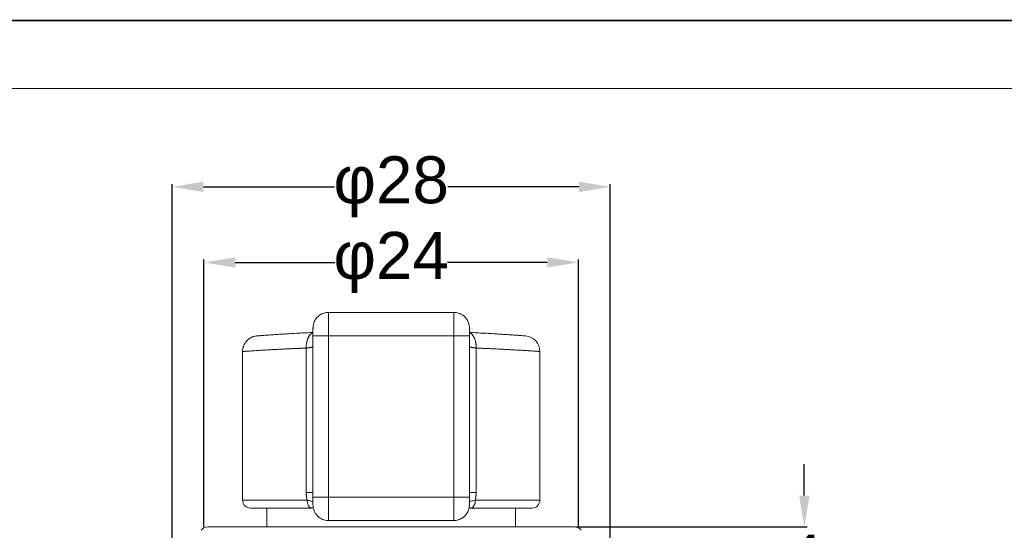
# Model space of a CAD drawing. Header units: millimetres. Extents: x 1891 to 2149, y 1634 to 1816.
# Tile 14 of 22: x 1954 to 2017, y 1784 to 1816. Entities that reach past the tile are written whole.
import ezdxf

# ---------------------------------------------------------------- set-up
doc = ezdxf.new("R2010")
doc.units = ezdxf.units.MM
doc.layers.get('Defpoints').update_dxf_attribs({"lineweight": 18})
doc.layers.add('20', color=7, linetype='Continuous', lineweight=18)
doc.layers.add('实线层', color=7, linetype='Continuous', lineweight=30)
doc.styles.get("Standard").update_dxf_attribs({"font": 'arial.ttf'})
doc.dimstyles.get("Standard").update_dxf_attribs({"dimtxt": 0.18, "dimasz": 0.18, "dimexe": 0.18, "dimexo": 0.0625, "dimgap": 0.09, "dimtad": 0, "dimtih": 1, "dimtoh": 1, "dimdec": 4, "dimzin": 0, "dimdsep": 46, "dimtxsty": 'Standard', "dimcen": 0.09, "dimadec": 0, "dimazin": 0, "dimtfac": 1, "dimtdec": 4, "dimtofl": 0, "dimtmove": 0, "dimatfit": 3, "dimfxl": 1, "dimtolj": 1, "dimtzin": 0, "dimarcsym": 0})

# ---------------------------------------------------------------- blocks, each defined once
blk = doc.blocks.new('*D2')
at = {"color": 0, "lineweight": -2, "transparency": 16777216}
for p, q in [((2003.912, 1785.757), (2003.912, 1787.757)), ((1989.307, 1783.757), (2004.092, 1783.757)), ((1991.275, 1779.757), (2004.092, 1779.757)), ((2003.912, 1777.757), (2003.912, 1775.757))]:
    blk.add_line(p, q, dxfattribs=at)
at = {"color": 0, "transparency": 16777216}
for points in [[(2003.578, 1785.757), (2004.245, 1785.757), (2003.912, 1783.757)], [(2003.578, 1777.757), (2004.245, 1777.757), (2003.912, 1779.757)]]:
    blk.add_solid(points, dxfattribs=at)
at = {"layer": 'Defpoints', "color": 0, "transparency": 16777216}
for p in [(1989.245, 1783.757), (2003.912, 1783.757), (1991.212, 1779.757)]:
    blk.add_point(p, dxfattribs=at)
at = {"color": 0, "lineweight": 18, "transparency": 16777216, "insert": (2003.912, 1781.757), "char_height": 3, "attachment_point": 5}
blk.add_mtext('\\A1;4', dxfattribs=at)
blk = doc.blocks.new('*D13')
at = {"color": 0, "lineweight": -2, "transparency": 16777216}
for p, q in [((1963.512, 1780.729), (1963.512, 1805.655)), ((1965.512, 1805.475), (1973.899, 1805.475)), ((1989.512, 1805.475), (1981.126, 1805.475)), ((1991.512, 1780.729), (1991.512, 1805.655))]:
    blk.add_line(p, q, dxfattribs=at)
at = {"color": 0, "transparency": 16777216}
for points in [[(1965.512, 1805.808), (1965.512, 1805.142), (1963.512, 1805.475)], [(1989.512, 1805.808), (1989.512, 1805.142), (1991.512, 1805.475)]]:
    blk.add_solid(points, dxfattribs=at)
at = {"layer": 'Defpoints', "color": 0, "transparency": 16777216}
for p in [(1963.512, 1805.475), (1963.512, 1780.666), (1991.512, 1780.666)]:
    blk.add_point(p, dxfattribs=at)
at = {"color": 0, "lineweight": 18, "transparency": 16777216, "insert": (1977.512, 1805.475), "char_height": 3, "attachment_point": 5}
blk.add_mtext('\\A1;φ28', dxfattribs=at)
blk = doc.blocks.new('*D14')
at = {"color": 0, "lineweight": -2, "transparency": 16777216}
for p, q in [((1965.544, 1783.76), (1965.544, 1800.827)), ((1989.481, 1783.76), (1989.481, 1800.827)), ((1967.544, 1800.647), (1973.908, 1800.647)), ((1987.481, 1800.647), (1981.117, 1800.647))]:
    blk.add_line(p, q, dxfattribs=at)
at = {"color": 0, "transparency": 16777216}
for points in [[(1967.544, 1800.981), (1967.544, 1800.314), (1965.544, 1800.647)], [(1987.481, 1800.981), (1987.481, 1800.314), (1989.481, 1800.647)]]:
    blk.add_solid(points, dxfattribs=at)
at = {"layer": 'Defpoints', "color": 0, "transparency": 16777216}
for p in [(1989.481, 1800.647), (1965.544, 1783.698), (1989.481, 1783.698)]:
    blk.add_point(p, dxfattribs=at)
at = {"color": 0, "lineweight": 18, "transparency": 16777216, "insert": (1977.512, 1800.647), "char_height": 3, "attachment_point": 5}
blk.add_mtext('\\A1;φ24', dxfattribs=at)

msp = doc.modelspace()

# ---------------------------------------------------------------- linework, layer by layer
at = {"color": 7, "linetype": 'Continuous', "lineweight": 13}
msp.add_lwpolyline([(1890.82, 1816.09909, 0.11291, 0.11291, 0), (2148.76723, 1816.09909, 0.11291, 0.11291, 0)], format="xyseb", dxfattribs=at)
at = {"layer": '20', "color": 7}
for p, q in [((1973.51246, 1797.4571), (1973.51246, 1795.9571)), ((1981.51246, 1797.4571), (1973.51246, 1797.4571)), ((1981.51246, 1795.9571), (1981.51246, 1797.4571)), ((1982.51246, 1796.37403), (1982.51246, 1796.45032)), ((1972.51246, 1795.9571), (1972.51246, 1785.6571)), ((1972.51246, 1795.9571), (1973.51246, 1795.9571)), ((1973.51246, 1795.9571), (1973.51246, 1785.6571)), ((1981.51246, 1795.9571), (1973.51246, 1795.9571)), ((1981.51246, 1785.6571), (1981.51246, 1795.9571)), ((1982.51246, 1795.9571), (1981.51246, 1795.9571)), ((1982.51246, 1785.6571), (1982.51246, 1795.9571)), ((1972.08389, 1785.9571), (1972.08389, 1795.17838)), ((1982.94103, 1795.17838), (1982.94103, 1785.9571)), ((1968.01246, 1794.9571), (1968.01246, 1785.45525)), ((1987.01246, 1785.45525), (1987.01246, 1794.9571)), ((1972.51246, 1785.9571), (1972.08389, 1785.9571)), ((1972.51246, 1785.6571), (1973.51246, 1785.6571)), ((1981.51246, 1785.6571), (1973.51246, 1785.6571)), ((1973.51246, 1785.6571), (1973.51246, 1784.1571)), ((1982.51246, 1785.6571), (1981.51246, 1785.6571)), ((1981.51246, 1784.1571), (1981.51246, 1785.6571)), ((1982.51246, 1785.9571), (1982.94103, 1785.9571)), ((1968.51246, 1784.9571), (1972.42405, 1784.9571)), ((1969.56246, 1784.9571), (1969.56246, 1783.75697)), ((1986.51246, 1784.9571), (1982.60087, 1784.9571)), ((1985.46246, 1783.75697), (1985.46246, 1784.9571)), ((1973.51246, 1784.1571), (1981.51246, 1784.1571)), ((1989.24487, 1783.7571), (1965.78005, 1783.7571))]:
    msp.add_line(p, q, dxfattribs=at)
at = {"layer": '20', "color": 7, "extrusion": (3.00433e-06, 1.83962e-22, 1)}
msp.add_arc((1986.01209, 1794.9571, 0.00582), 1, 0, 85.747789, dxfattribs=at)
at = {"layer": '20', "color": 7}
for centre, start, end in [((1968.51246, 1785.4571), 179.9975879, 269.9996296), ((1986.51246, 1785.4571), 270.0003704, 0.0008034), ((1965.78005, 1783.2571), 90, 146.3099325), ((1989.24487, 1783.2571), 33.6900675, 90)]:
    msp.add_arc(centre, 0.5, start, end, dxfattribs=at)
for centre, start_param, end_param in [((1973.51246, 1796.45032), 6.13670821, 6.28318531), ((1981.51246, 1796.45032), 3.14159265, 3.1565151)]:
    msp.add_ellipse(centre, major_axis=(-1, 0), ratio=0.9864324, start_param=start_param, end_param=end_param, dxfattribs=at)
for points, knots in [([(1973.51246, 1797.4571), (1973.46537, 1797.45707), (1973.3695, 1797.45034), (1973.22327, 1797.41845), (1973.07538, 1797.36142), (1972.93203, 1797.2773), (1972.80337, 1797.16862), (1972.69784, 1797.04377), (1972.62053, 1796.91628), (1972.56643, 1796.78942), (1972.5356, 1796.66936), (1972.52125, 1796.54911), (1972.51596, 1796.43123), (1972.51379, 1796.30997), (1972.5129, 1796.1923), (1972.51254, 1796.07256), (1972.51245, 1795.99475), (1972.51246, 1795.9571)], [0, 0, 0, 0, 0.063067, 0.12985243, 0.20066742, 0.2758178, 0.3535653, 0.42802583, 0.49475426, 0.55386436, 0.62766015, 0.70181316, 0.77856349, 0.83711568, 0.89480824, 0.94969858, 1, 1, 1, 1]), ([(1982.51245, 1796.36151), (1982.51246, 1796.36531), (1982.51247, 1796.42187), (1982.51286, 1796.49046), (1982.5028, 1796.60452), (1982.48204, 1796.71246), (1982.43779, 1796.84617), (1982.36248, 1796.99287), (1982.25485, 1797.1352), (1982.12203, 1797.25649), (1981.9746, 1797.34922), (1981.82186, 1797.41257), (1981.66677, 1797.44919), (1981.56367, 1797.45706), (1981.51246, 1797.4571)], [0, 0, 0, 0, 0.00873529, 0.13007444, 0.18989773, 0.25599477, 0.33529666, 0.42932075, 0.53253042, 0.63575188, 0.73261431, 0.82477197, 0.9140911, 1, 1, 1, 1]), ([(1972.51016, 1796.17281), (1972.3698, 1796.16649), (1972.04979, 1796.15154), (1971.57521, 1796.12712), (1971.09522, 1796.10035), (1970.65671, 1796.07405), (1970.26253, 1796.04894), (1969.91536, 1796.02566), (1969.61759, 1796.00484), (1969.37117, 1795.987), (1969.17787, 1795.97264), (1969.03892, 1795.96209), (1968.95538, 1795.95567), (1968.93691, 1795.95425), (1968.93696, 1795.95425)], [0, 0, 0, 0, 0.06381206, 0.14907011, 0.23429136, 0.31947815, 0.40463232, 0.48975659, 0.57485403, 0.65992342, 0.74496355, 0.82999177, 0.91502057, 1, 1, 1, 1]), ([(1986.08653, 1795.95435), (1986.08646, 1795.95437), (1986.0686, 1795.95575), (1985.98758, 1795.96197), (1985.85051, 1795.97238), (1985.65934, 1795.98659), (1985.41555, 1796.00426), (1985.12113, 1796.02487), (1984.77794, 1796.04792), (1984.38829, 1796.0728), (1983.95459, 1796.0989), (1983.47978, 1796.12551), (1982.99736, 1796.15044), (1982.66742, 1796.16596), (1982.51482, 1796.17287)], [0, 0, 0, 0, 0.08240173, 0.16706955, 0.25175429, 0.33646192, 0.42120241, 0.50597181, 0.59077069, 0.67560366, 0.76047357, 0.84537902, 0.93031928, 1, 1, 1, 1]), ([(1972.08389, 1795.17838), (1972.07078, 1795.17787), (1972.044, 1795.17684), (1972.00318, 1795.17524), (1971.96083, 1795.17356), (1971.91698, 1795.17181), (1971.87165, 1795.16998), (1971.82488, 1795.16807), (1971.77667, 1795.16608), (1971.72706, 1795.16402), (1971.67608, 1795.16188), (1971.62375, 1795.15966), (1971.5701, 1795.15736), (1971.51516, 1795.15499), (1971.45896, 1795.15254), (1971.40154, 1795.15001), (1971.34294, 1795.14741), (1971.28318, 1795.14473), (1971.2223, 1795.14197), (1971.16036, 1795.13913), (1971.09737, 1795.13622), (1971.0334, 1795.13323), (1970.96847, 1795.13016), (1970.90264, 1795.12701), (1970.83596, 1795.12379), (1970.76846, 1795.12049), (1970.70021, 1795.11711), (1970.51804, 1795.10798), (1970.24936, 1795.09405), (1969.92744, 1795.07651), (1969.66957, 1795.06182), (1969.40984, 1795.04664), (1969.14677, 1795.03097), (1968.88428, 1795.01471), (1968.66441, 1795.00064), (1968.48361, 1794.98874), (1968.37486, 1794.98147), (1968.31501, 1794.97748), (1968.29107, 1794.97588), (1968.26814, 1794.97434), (1968.2462, 1794.97288), (1968.22525, 1794.97148), (1968.2053, 1794.97014), (1968.18634, 1794.96887), (1968.16837, 1794.96766), (1968.15139, 1794.96652), (1968.1354, 1794.96544), (1968.1204, 1794.96443), (1968.10638, 1794.96349), (1968.09335, 1794.96261), (1968.08129, 1794.96179), (1968.07022, 1794.96104), (1968.06012, 1794.96036), (1968.05099, 1794.95974), (1968.04284, 1794.95918), (1968.03566, 1794.95869), (1968.02945, 1794.95827), (1968.02419, 1794.95791), (1968.01991, 1794.95762), (1968.01657, 1794.95739), (1968.01421, 1794.95722), (1968.01273, 1794.95712), (1968.01255, 1794.95711), (1968.01246, 1794.9571)], [0, 0, 0, 0, 0.00524651, 0.01071836, 0.01641555, 0.02233807, 0.02848592, 0.03485911, 0.04145764, 0.0482815, 0.05533069, 0.06260522, 0.07010509, 0.07783029, 0.08578083, 0.09395671, 0.10235792, 0.11098446, 0.11983634, 0.12891356, 0.13821611, 0.147744, 0.15749722, 0.16747578, 0.17767968, 0.18810891, 0.19876347, 0.20964337, 0.27434381, 0.33093283, 0.37940958, 0.41977339, 0.4868977, 0.55112449, 0.61245403, 0.67088666, 0.72642278, 0.73709699, 0.747759, 0.75840882, 0.76904646, 0.77967191, 0.79028518, 0.80088627, 0.81147519, 0.82205195, 0.83261655, 0.84316899, 0.85370928, 0.86423742, 0.87475342, 0.88525728, 0.895749, 0.9062286, 0.91669608, 0.92715143, 0.93759468, 0.94802581, 0.95844484, 0.96885177, 0.9792466, 0.98962934, 1, 1, 1, 1]), ([(1972.08389, 1795.17838), (1972.09842, 1795.17967), (1972.1306, 1795.18269), (1972.17838, 1795.18782), (1972.22665, 1795.19383), (1972.27171, 1795.20032), (1972.31338, 1795.20728), (1972.3515, 1795.2147), (1972.38588, 1795.22257), (1972.41639, 1795.23085), (1972.44291, 1795.23954), (1972.46533, 1795.2486), (1972.48353, 1795.258), (1972.49694, 1795.26736), (1972.50312, 1795.27364), (1972.50545, 1795.27663)], [0, 0, 0, 0, 0.06293592, 0.14199319, 0.22094895, 0.29981837, 0.37864466, 0.45745206, 0.53621716, 0.61493098, 0.69364692, 0.77241864, 0.85116705, 0.92991445, 1, 1, 1, 1]), ([(1972.50545, 1795.27663), (1972.50574, 1795.277), (1972.50856, 1795.28074), (1972.51163, 1795.28681), (1972.51246, 1795.2926), (1972.51246, 1795.29494)], [0, 0, 0, 0, 0.06208526, 0.62276934, 1, 1, 1, 1]), ([(1972.51246, 1795.29494), (1972.51246, 1795.2926), (1972.51163, 1795.28681), (1972.50858, 1795.28078), (1972.50581, 1795.27709), (1972.50555, 1795.27677)], [0, 0, 0, 0, 0.3801194, 0.9450987, 1, 1, 1, 1]), ([(1982.51246, 1795.29494), (1982.51246, 1795.2926), (1982.51329, 1795.28681), (1982.5179, 1795.27771), (1982.52747, 1795.26772), (1982.54139, 1795.258), (1982.55959, 1795.2486), (1982.58201, 1795.23954), (1982.60853, 1795.23085), (1982.63904, 1795.22257), (1982.67343, 1795.2147), (1982.71154, 1795.20728), (1982.75321, 1795.20032), (1982.79827, 1795.19383), (1982.84654, 1795.18782), (1982.89433, 1795.18269), (1982.9265, 1795.17967), (1982.94103, 1795.17838)], [0, 0, 0, 0, 0.04645813, 0.11550963, 0.18461302, 0.25366207, 0.322712, 0.39178236, 0.46080381, 0.52982341, 0.59888796, 0.66798959, 0.7371078, 0.8062638, 0.87549551, 0.94481622, 1, 1, 1, 1]), ([(1987.01246, 1794.9571), (1987.01244, 1794.95711), (1987.0124, 1794.95711), (1987.01205, 1794.95713), (1987.0115, 1794.95717), (1987.01072, 1794.95723), (1987.00972, 1794.95731), (1987.0085, 1794.9574), (1987.00705, 1794.9575), (1987.00537, 1794.95762), (1987.00346, 1794.95776), (1987.00133, 1794.95792), (1986.99896, 1794.95809), (1986.99637, 1794.95828), (1986.99355, 1794.95848), (1986.99049, 1794.9587), (1986.9872, 1794.95894), (1986.98368, 1794.9592), (1986.97993, 1794.95947), (1986.97594, 1794.95975), (1986.97171, 1794.96005), (1986.96725, 1794.96037), (1986.96255, 1794.96071), (1986.95761, 1794.96106), (1986.95243, 1794.96143), (1986.94702, 1794.96181), (1986.94136, 1794.96221), (1986.93546, 1794.96263), (1986.92932, 1794.96306), (1986.92294, 1794.96351), (1986.91631, 1794.96398), (1986.90944, 1794.96446), (1986.90232, 1794.96496), (1986.89496, 1794.96548), (1986.88736, 1794.96601), (1986.8795, 1794.96656), (1986.8714, 1794.96712), (1986.86305, 1794.9677), (1986.85445, 1794.9683), (1986.8456, 1794.96891), (1986.8365, 1794.96954), (1986.82714, 1794.97019), (1986.81754, 1794.97085), (1986.80768, 1794.97153), (1986.79757, 1794.97222), (1986.78721, 1794.97293), (1986.77659, 1794.97366), (1986.76571, 1794.97441), (1986.75459, 1794.97517), (1986.7432, 1794.97594), (1986.73156, 1794.97674), (1986.71965, 1794.97755), (1986.70749, 1794.97837), (1986.69508, 1794.97921), (1986.6398, 1794.98296), (1986.52697, 1794.99057), (1986.32697, 1795.00363), (1986.07818, 1795.0192), (1985.82776, 1795.03405), (1985.59167, 1795.04772), (1985.3818, 1795.05977), (1985.13669, 1795.07351), (1984.85274, 1795.08894), (1984.58274, 1795.10313), (1984.34647, 1795.11512), (1984.16378, 1795.1241), (1983.98959, 1795.13243), (1983.82497, 1795.14011), (1983.67089, 1795.14714), (1983.52818, 1795.15352), (1983.39758, 1795.15925), (1983.27976, 1795.16434), (1983.17526, 1795.16877), (1983.08456, 1795.17256), (1983.00809, 1795.1757), (1982.96171, 1795.17755), (1982.94103, 1795.17838)], [0, 0, 0, 0, 0.00500714, 0.01002098, 0.0150415, 0.02006872, 0.02510263, 0.03014324, 0.03519054, 0.04024453, 0.04530522, 0.05037261, 0.05544669, 0.06052748, 0.06561496, 0.07070914, 0.07581001, 0.08091759, 0.08603187, 0.09115285, 0.09628053, 0.10141492, 0.10655601, 0.1117038, 0.1168583, 0.1220195, 0.1271874, 0.13236201, 0.13754333, 0.14273136, 0.14792609, 0.15312753, 0.15833568, 0.16355054, 0.16877211, 0.17400039, 0.17923539, 0.18447709, 0.1897255, 0.19498063, 0.20024247, 0.20551103, 0.2107863, 0.21606828, 0.22135698, 0.2266524, 0.23195453, 0.23726338, 0.24257895, 0.24790123, 0.25323024, 0.25856596, 0.26390841, 0.26925757, 0.27461345, 0.33395903, 0.39734939, 0.46478483, 0.53626553, 0.57448508, 0.61678645, 0.66316956, 0.71363429, 0.76818049, 0.798533, 0.82687937, 0.85321956, 0.87755354, 0.89988131, 0.92020284, 0.9385181, 0.95482709, 0.96912978, 0.98142617, 0.99171625, 1, 1, 1, 1]), ([(1972.14135, 1785.45713), (1972.13971, 1785.46423), (1972.13643, 1785.47843), (1972.13179, 1785.4998), (1972.12735, 1785.52121), (1972.12313, 1785.54265), (1972.11913, 1785.56413), (1972.11534, 1785.58564), (1972.11176, 1785.6072), (1972.10841, 1785.62879), (1972.10527, 1785.65042), (1972.10234, 1785.67208), (1972.09963, 1785.69378), (1972.09713, 1785.71552), (1972.09485, 1785.7373), (1972.09279, 1785.75911), (1972.09094, 1785.78096), (1972.0893, 1785.80285), (1972.08788, 1785.82478), (1972.08667, 1785.84674), (1972.08568, 1785.86874), (1972.0849, 1785.89078), (1972.08434, 1785.91285), (1972.08398, 1785.93496), (1972.08392, 1785.94972), (1972.08389, 1785.9571)], [0, 0, 0, 0, 0.04370173, 0.08733975, 0.13092019, 0.1744492, 0.21793295, 0.26137764, 0.30478948, 0.34817468, 0.39153948, 0.43489012, 0.47823286, 0.52157393, 0.56491961, 0.60827613, 0.65164975, 0.6950467, 0.73847322, 0.78193551, 0.82543978, 0.86899222, 0.91259898, 0.9562662, 1, 1, 1, 1]), ([(1981.51246, 1784.1571), (1981.56017, 1784.15713), (1981.6573, 1784.16404), (1981.80544, 1784.19678), (1981.95512, 1784.25536), (1982.09977, 1784.34166), (1982.2289, 1784.45282), (1982.33377, 1784.5797), (1982.40956, 1784.70809), (1982.46178, 1784.83473), (1982.49122, 1784.95435), (1982.50464, 1785.07349), (1982.50944, 1785.18935), (1982.51135, 1785.30825), (1982.5121, 1785.42394), (1982.5124, 1785.54227), (1982.51247, 1785.61956), (1982.51246, 1785.6571)], [0, 0, 0, 0, 0.06393897, 0.13169734, 0.20358623, 0.27988603, 0.35857811, 0.43359507, 0.50046303, 0.55943614, 0.63256297, 0.7055366, 0.78090157, 0.83849157, 0.89543332, 0.94986149, 1, 1, 1, 1]), ([(1982.94103, 1785.9571), (1982.941, 1785.94972), (1982.94094, 1785.93497), (1982.94058, 1785.91287), (1982.94002, 1785.89081), (1982.93924, 1785.86878), (1982.93825, 1785.84678), (1982.93704, 1785.82483), (1982.93562, 1785.80291), (1982.93399, 1785.78102), (1982.93213, 1785.75917), (1982.93007, 1785.73736), (1982.92779, 1785.71558), (1982.92529, 1785.69384), (1982.92258, 1785.67214), (1982.91965, 1785.65047), (1982.91651, 1785.62884), (1982.91315, 1785.60724), (1982.90958, 1785.58568), (1982.90579, 1785.56416), (1982.90178, 1785.54267), (1982.89756, 1785.52122), (1982.89312, 1785.4998), (1982.88847, 1785.47842), (1982.8852, 1785.46421), (1982.88356, 1785.4571)], [0, 0, 0, 0, 0.04370955, 0.0873547, 0.13094157, 0.17447631, 0.21796508, 0.26141408, 0.30482952, 0.3482176, 0.39158457, 0.43493666, 0.47828013, 0.52162122, 0.56496619, 0.60832129, 0.65169276, 0.69508684, 0.73850977, 0.78196776, 0.82546701, 0.8690137, 0.91261401, 0.95627407, 1, 1, 1, 1]), ([(1972.14135, 1785.45713), (1971.82468, 1785.45713), (1971.52119, 1785.45713), (1970.945, 1785.45713), (1970.67231, 1785.45713), (1970.16174, 1785.45712), (1969.92385, 1785.45712), (1969.48638, 1785.45712), (1969.2868, 1785.45712), (1968.92886, 1785.45712), (1968.77051, 1785.45712), (1968.49735, 1785.45712), (1968.38255, 1785.45712), (1968.19819, 1785.45712), (1968.12862, 1785.45712), (1968.03585, 1785.45712), (1968.01255, 1785.45712), (1968.01246, 1785.45712)], [0, 0, 0, 0, 0.1250307, 0.1250307, 0.25006139, 0.25006139, 0.37509209, 0.37509209, 0.50012279, 0.50012279, 0.62515348, 0.62515348, 0.75018418, 0.75018418, 0.87521487, 0.87521487, 1, 1, 1, 1]), ([(1972.51281, 1785.35031), (1972.50907, 1785.35203), (1972.47017, 1785.36963), (1972.39439, 1785.39886), (1972.27505, 1785.43208), (1972.18781, 1785.44933), (1972.14134, 1785.45713)], [0, 0, 0, 0, 0.03461029, 0.35828878, 0.67212508, 1, 1, 1, 1]), ([(1972.37313, 1784.96528), (1972.37171, 1784.96574), (1972.3703, 1784.96621), (1972.35074, 1784.97309), (1972.33295, 1784.98264), (1972.29876, 1785.00769), (1972.28237, 1785.02319), (1972.2516, 1785.05955), (1972.23723, 1785.08042), (1972.21106, 1785.1267), (1972.19927, 1785.15212), (1972.17871, 1785.20654), (1972.16994, 1785.23554), (1972.15578, 1785.29601), (1972.15039, 1785.32748), (1972.14317, 1785.39168), (1972.14135, 1785.4244), (1972.14135, 1785.45713)], [0, 0, 0, 0, 0.01098458, 0.01098458, 0.1522725, 0.1522725, 0.29356042, 0.29356042, 0.43484833, 0.43484833, 0.57613625, 0.57613625, 0.71742417, 0.71742417, 0.85871208, 0.85871208, 1, 1, 1, 1]), ([(1972.51255, 1785.24087), (1972.51062, 1785.19813), (1972.51242, 1785.12651), (1972.52111, 1785.01672), (1972.54113, 1784.90856), (1972.58434, 1784.77456), (1972.65922, 1784.62619), (1972.76752, 1784.48155), (1972.90205, 1784.35812), (1973.0519, 1784.26399), (1973.20716, 1784.20017), (1973.36456, 1784.16392), (1973.46907, 1784.15674), (1973.52093, 1784.15714)], [0, 0, 0, 0, 0.11601574, 0.1756434, 0.24195059, 0.32190543, 0.41727048, 0.52243565, 0.62804095, 0.72716916, 0.82133272, 0.91246959, 1, 1, 1, 1]), ([(1982.88357, 1785.4571), (1982.83014, 1785.44812), (1982.73371, 1785.42859), (1982.6124, 1785.39272), (1982.54306, 1785.36453), (1982.51211, 1785.35032)], [0, 0, 0, 0, 0.37694547, 0.71384333, 1, 1, 1, 1]), ([(1987.01246, 1785.45712), (1987.01246, 1785.45712), (1987.01246, 1785.45712), (1987.01246, 1785.45711), (1986.98916, 1785.45711), (1986.89629, 1785.45711), (1986.82673, 1785.45711), (1986.64237, 1785.45711), (1986.52757, 1785.45711), (1986.25441, 1785.45711), (1986.09605, 1785.45711), (1985.73811, 1785.45711), (1985.53853, 1785.45711), (1985.10106, 1785.45711), (1984.86317, 1785.4571), (1984.3526, 1785.4571), (1984.07991, 1785.4571), (1983.50372, 1785.4571), (1983.20023, 1785.4571), (1982.88356, 1785.4571)], [0, 0, 0, 0, 0.00002272, 0.00002272, 0.12501988, 0.12501988, 0.25001704, 0.25001704, 0.3750142, 0.3750142, 0.50001136, 0.50001136, 0.62500852, 0.62500852, 0.75000568, 0.75000568, 0.87500284, 0.87500284, 1, 1, 1, 1])]:
    msp.add_open_spline(points, degree=3, knots=knots, dxfattribs=at)
for points, weights in [([(1972.51246, 1796.45032), (1972.51246, 1796.50494), (1972.51246, 1796.28984), (1972.51246, 1795.9571)], [1.42313795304, 1.08771784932, 1.08771784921, 1.4231379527]), ([(1982.51246, 1795.9571), (1982.51246, 1796.11593), (1982.51246, 1796.26483), (1982.51246, 1796.36384)], [1.42313795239, 1.24053309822, 1.15733949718, 1.17355714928]), ([(1968.01247, 1794.9571), (1968.01247, 1795.50736), (1968.38626, 1795.91257), (1968.937, 1795.95425)], [1.15924337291, 0.950526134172, 0.946980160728, 1.14860545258]), ([(1972.51182, 1796.15751), (1972.23214, 1796.05655), (1972.06939, 1795.66538), (1972.08389, 1795.17838)], [1.08204553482, 0.945325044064, 0.979477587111, 1.18450316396]), ([(1982.94103, 1795.17838), (1982.95553, 1795.66538), (1982.79278, 1796.05655), (1982.5131, 1796.15751)], [1.18450314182, 0.979477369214, 0.945324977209, 1.08204596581]), ([(1972.51246, 1785.6571), (1972.51246, 1785.49039), (1972.51246, 1785.33613), (1972.51246, 1785.23872)], [1.4089573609, 1.22509344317, 1.14803707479, 1.17778825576]), ([(1982.51246, 1785.16076), (1982.51246, 1785.12189), (1982.51246, 1785.33528), (1982.51246, 1785.6571)], [1.40895736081, 1.09244471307, 1.09244471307, 1.40895736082]), ([(1982.65178, 1784.96527), (1982.79399, 1785.01132), (1982.88357, 1785.20793), (1982.88357, 1785.4571)], [1.09715765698, 0.946311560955, 0.971117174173, 1.17157449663]), ([(1982.60087, 1784.95709), (1982.61777, 1784.95709), (1982.63479, 1784.95977), (1982.65178, 1784.96527)], [1.1715777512, 1.14326746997, 1.11846058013, 1.09715708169])]:
    msp.add_rational_spline(points, weights, degree=3, dxfattribs=at)
for points in [[(1972.36883, 1784.9652), (1972.42656, 1784.96494), (1972.4823, 1784.96461), (1972.53588, 1784.96412)], [(1972.42404, 1784.9571), (1972.40698, 1784.9571), (1972.38992, 1784.95984), (1972.37313, 1784.96528)], [(1982.48202, 1784.96407), (1982.53774, 1784.96458), (1982.59583, 1784.96494), (1982.65609, 1784.9652)]]:
    msp.add_open_spline(points, degree=3, dxfattribs=at)
at = {"layer": '实线层', "lineweight": 13}
msp.add_line((1906.3019, 1811.75654), (2144.42468, 1811.75654), dxfattribs=at)

# ---------------------------------------------------------------- dimensions: what is measured, and where the dimension line sits
at = {"color": 3, "lineweight": 18}
dim = msp.add_linear_dim(base=(1963.51246, 1805.47488), p1=(1991.51246, 1780.66627), p2=(1963.51246, 1780.66627), dimstyle='Standard', override={"dimtxt": 3, "dimasz": 2, "dimdec": 0, "dimpost": 'φ<>'}, dxfattribs=at)
dim.commit()
dim.dimension.update_dxf_attribs({"geometry": '*D13', "text_midpoint": (1977.51246, 1805.47488)})
dim = msp.add_linear_dim(base=(1989.4808, 1800.64724), p1=(1965.54412, 1783.69794), p2=(1989.4808, 1783.69794), text='φ24', dimstyle='Standard', override={"dimtxt": 3, "dimasz": 2}, dxfattribs=at)
dim.commit()
dim.dimension.update_dxf_attribs({"geometry": '*D14', "text_midpoint": (1977.51246, 1800.64724)})
dim = msp.add_linear_dim(base=(2003.9117, 1783.7571), p1=(1991.21246, 1779.7571), p2=(1989.24487, 1783.7571), angle=90, dimstyle='Standard', override={"dimtxt": 3, "dimasz": 2, "dimdec": 0}, dxfattribs=at)
dim.commit()
dim.dimension.update_dxf_attribs({"geometry": '*D2', "text_midpoint": (2003.9117, 1781.7571)})

doc.saveas('drawing.dxf')
